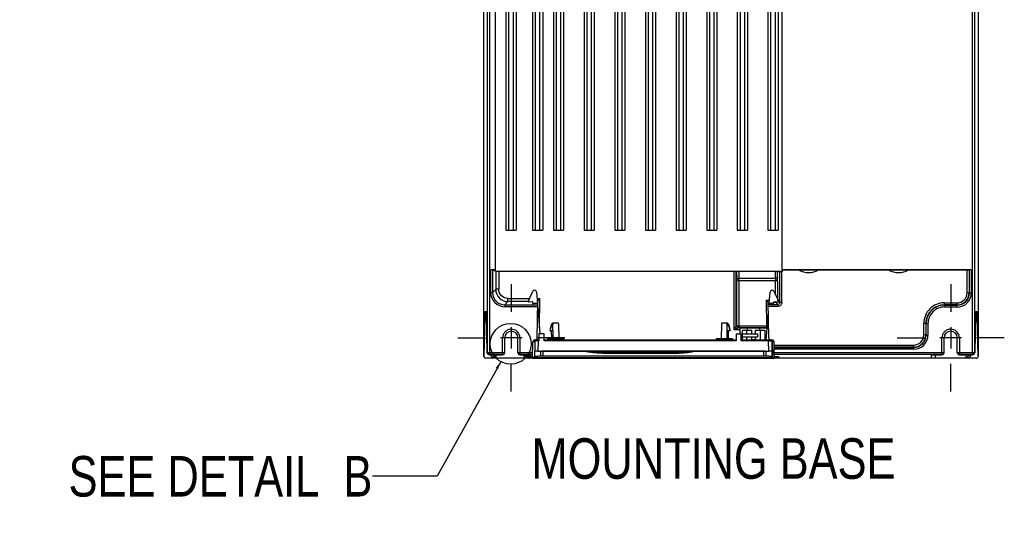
# Model space of a CAD drawing. Header units: inches. Extents: x 0 to 82.7, y 0 to 58.5.
# Tile 24 of 66: x 44 to 62.9, y 16.1 to 26.1. Entities that reach past the tile are written whole.
import ezdxf

# ---------------------------------------------------------------- set-up
doc = ezdxf.new("R2010")
doc.units = ezdxf.units.IN
doc.header["$LTSCALE"] = 4.547244
doc.header["$MEASUREMENT"] = 0
doc.linetypes.add('CENTER', pattern=[0.6, 0.375, -0.075, 0.075, -0.075])
doc.layers.get('0').update_dxf_attribs({"linetype": 'CONTINUOUS'})
doc.layers.add('DEFAULT_1', color=7, linetype='CENTER')
doc.styles.get("Standard").update_dxf_attribs({"font": 'txt', "width": 0.8})
doc.styles.add('TEXTSTYLE_5', font='txt', dxfattribs={"width": 0.8})
doc.dimstyles.get("Standard").update_dxf_attribs({"dimtxt": 0.78125, "dimasz": 0.15, "dimexe": 0.18, "dimexo": 0.0625, "dimgap": 0.09, "dimtad": 1, "dimdec": 3, "dimzin": 4, "dimdsep": 46, "dimtxsty": 'STANDARD', "dimblk": '_FILLED', "dimblk1": '_FILLED', "dimblk2": '_FILLED', "dimcen": 0.09, "dimadec": 0, "dimazin": 0, "dimtp": 0.001, "dimtm": 0.001, "dimtfac": 1, "dimtdec": 3, "dimtofl": 0, "dimtmove": 0, "dimatfit": 3, "dimldrblk": '_FILLED', "dimfxl": 1, "dimtolj": 1, "dimtzin": 4, "dimarcsym": 0})

# ---------------------------------------------------------------- blocks, each defined once
blk = doc.blocks.new('_FILLED')
at = {"color": 0, "linetype": 'BYBLOCK'}
blk.add_solid([(0, 0), (-1, 0.17), (-1, -0.17)], dxfattribs=at)

msp = doc.modelspace()

# ---------------------------------------------------------------- linework, layer by layer
at = {"color": 7, "linetype": 'CONTINUOUS'}
for p, q in [((52.91, 19.621), (52.91, 36.079)), ((53.022, 36.046), (53.022, 19.655)), ((54.312, 22.053), (54.312, 36.086)), ((54.391, 36.086), (54.391, 22.053)), ((54.902, 22.053), (54.902, 36.086)), ((54.982, 36.086), (54.982, 22.053)), ((55.493, 22.053), (55.493, 36.086)), ((55.572, 36.086), (55.572, 22.053)), ((56.083, 22.053), (56.083, 36.086)), ((56.163, 36.086), (56.163, 22.053)), ((56.674, 22.053), (56.674, 36.086)), ((56.754, 36.086), (56.754, 22.053)), ((57.264, 22.053), (57.264, 36.086)), ((57.344, 36.086), (57.344, 22.053)), ((57.855, 22.053), (57.855, 36.086)), ((57.935, 36.086), (57.935, 22.053)), ((58.445, 22.053), (58.445, 36.086)), ((58.525, 36.086), (58.525, 22.053)), ((62.326, 19.655), (62.326, 36.046)), ((62.438, 36.079), (62.438, 19.621)), ((52.983, 19.694), (52.983, 36.006)), ((62.366, 36.006), (62.366, 19.694)), ((53.14, 21.264), (53.14, 34.876)), ((53.396, 22.053), (53.396, 34.543)), ((53.476, 34.543), (53.476, 22.053)), ((53.908, 22.053), (53.908, 34.543)), ((53.987, 34.543), (53.987, 22.053)), ((58.659, 21.289), (58.659, 32.542)), ((53.337, 30.939), (53.337, 22.053)), ((53.534, 30.939), (53.534, 22.053)), ((53.849, 30.939), (53.849, 22.053)), ((54.046, 30.939), (54.046, 22.053)), ((54.253, 30.939), (54.253, 22.053)), ((54.45, 30.939), (54.45, 22.053)), ((54.844, 30.939), (54.844, 22.053)), ((55.04, 30.939), (55.04, 22.053)), ((55.434, 30.939), (55.434, 22.053)), ((55.631, 30.939), (55.631, 22.053)), ((56.025, 30.939), (56.025, 22.053)), ((56.222, 30.939), (56.222, 22.053)), ((56.615, 30.939), (56.615, 22.053)), ((56.812, 30.939), (56.812, 22.053)), ((57.206, 30.939), (57.206, 22.053)), ((57.403, 30.939), (57.403, 22.053)), ((57.796, 30.939), (57.796, 22.053)), ((57.993, 30.939), (57.993, 22.053)), ((58.387, 30.939), (58.387, 22.053)), ((58.584, 30.939), (58.584, 22.053)), ((53.337, 22.053), (53.534, 22.053)), ((53.849, 22.053), (54.046, 22.053)), ((54.253, 22.053), (54.45, 22.053)), ((54.844, 22.053), (55.04, 22.053)), ((55.434, 22.053), (55.631, 22.053)), ((56.025, 22.053), (56.222, 22.053)), ((56.615, 22.053), (56.812, 22.053)), ((57.206, 22.053), (57.403, 22.053)), ((57.796, 22.053), (57.993, 22.053)), ((58.387, 22.053), (58.584, 22.053)), ((53.14, 21.289), (53.045, 21.289)), ((53.045, 20.85), (53.045, 21.289)), ((53.08, 21.289), (53.141, 21.263)), ((53.08, 21.289), (53.08, 20.85)), ((53.14, 21.264), (57.778, 21.264)), ((53.142, 21.264), (53.142, 20.912)), ((53.201, 21.263), (53.201, 20.914)), ((57.734, 20.134), (57.734, 21.263)), ((57.773, 20.212), (57.774, 21.263)), ((57.778, 21.263), (58.659, 21.263)), ((57.783, 21.263), (57.786, 21.1)), ((57.823, 21.263), (57.825, 21.126)), ((58.572, 21.151), (58.57, 21.263)), ((58.594, 21.263), (58.594, 21.25)), ((58.594, 21.25), (58.659, 21.25)), ((58.615, 20.661), (58.615, 21.25)), ((58.655, 20.662), (58.655, 21.25)), ((62.304, 21.289), (58.659, 21.289)), ((58.659, 21.286), (58.978, 21.286)), ((58.659, 21.286), (58.659, 21.25)), ((58.978, 21.286), (59.363, 21.286)), ((59.363, 21.286), (60.71, 21.286)), ((60.71, 21.286), (61.095, 21.286)), ((61.095, 21.286), (62.225, 21.286)), ((62.225, 20.848), (62.225, 21.286)), ((62.269, 21.289), (62.264, 21.287)), ((62.264, 21.287), (62.264, 20.848)), ((62.269, 20.843), (62.269, 21.289)), ((62.304, 21.289), (62.304, 20.843)), ((57.786, 21.075), (57.786, 21.1)), ((58.572, 21.075), (57.786, 21.075)), ((57.786, 20.212), (57.786, 21.075)), ((57.825, 21.126), (58.533, 21.126)), ((57.825, 21.075), (57.825, 20.173)), ((58.533, 20.802), (58.533, 21.075)), ((58.572, 21.075), (58.572, 20.718)), ((53.142, 20.912), (53.08, 20.85)), ((53.777, 20.703), (53.857, 20.874)), ((58.5, 20.874), (58.58, 20.703)), ((53.045, 20.85), (53.08, 20.85)), ((53.378, 20.736), (53.792, 20.736)), ((53.378, 20.676), (53.378, 20.736)), ((53.777, 20.672), (53.777, 20.703)), ((53.929, 20.861), (53.946, 20.641)), ((53.939, 20.736), (53.994, 20.736)), ((53.942, 19.976), (53.954, 20.68)), ((53.984, 20.17), (53.994, 20.736)), ((58.351, 20.704), (58.415, 20.704)), ((58.351, 20.704), (58.36, 20.212)), ((58.372, 20.684), (58.351, 20.704)), ((58.38, 20.676), (58.372, 20.684)), ((58.41, 20.644), (58.428, 20.861)), ((58.58, 20.672), (58.58, 20.703)), ((58.615, 20.661), (58.58, 20.697)), ((62.264, 20.848), (62.225, 20.848)), ((62.269, 20.843), (62.264, 20.848)), ((62.269, 20.843), (62.304, 20.843)), ((52.933, 20.488), (52.959, 20.488)), ((53.316, 20.614), (53.378, 20.676)), ((53.316, 20.614), (53.953, 20.614)), ((53.316, 20.614), (53.316, 20.578)), ((53.952, 20.578), (53.316, 20.578)), ((53.777, 20.676), (53.378, 20.676)), ((53.845, 20.669), (53.785, 20.664)), ((53.857, 20.642), (53.856, 20.66)), ((53.857, 20.642), (53.874, 20.642)), ((53.891, 20.641), (53.874, 20.642)), ((53.933, 20.641), (53.891, 20.641)), ((53.954, 20.676), (53.944, 20.676)), ((53.945, 20.653), (53.953, 20.653)), ((53.952, 20.572), (53.994, 20.055)), ((58.391, 20.665), (58.38, 20.676)), ((58.391, 20.665), (58.412, 20.665)), ((58.403, 19.976), (58.391, 20.665)), ((58.392, 20.622), (58.576, 20.622)), ((58.576, 20.582), (58.392, 20.582)), ((58.411, 20.644), (58.453, 20.644)), ((58.471, 20.644), (58.453, 20.644)), ((58.471, 20.644), (58.5, 20.644)), ((58.5, 20.644), (58.501, 20.66)), ((58.501, 20.665), (58.533, 20.665)), ((58.571, 20.664), (58.511, 20.669)), ((58.533, 20.665), (58.533, 20.667)), ((58.533, 20.665), (58.576, 20.622)), ((58.576, 20.622), (58.576, 20.582)), ((58.655, 20.661), (58.615, 20.661)), ((61.783, 20.651), (62.028, 20.651)), ((61.783, 20.651), (61.783, 20.611)), ((62.028, 20.611), (61.783, 20.611)), ((61.788, 20.607), (61.783, 20.611)), ((61.788, 20.607), (62.032, 20.607)), ((61.788, 20.571), (61.788, 20.607)), ((62.032, 20.571), (61.788, 20.571)), ((62.028, 20.651), (62.028, 20.611)), ((62.028, 20.611), (62.032, 20.607)), ((62.032, 20.571), (62.032, 20.607)), ((62.39, 20.488), (62.416, 20.488)), ((52.929, 20.418), (52.911, 19.612)), ((52.963, 20.418), (52.929, 20.418)), ((52.979, 19.69), (52.963, 20.418)), ((58.353, 19.937), (58.395, 20.451)), ((62.386, 20.418), (62.37, 19.69)), ((62.42, 20.418), (62.386, 20.418)), ((62.437, 19.612), (62.42, 20.418)), ((53.442, 20.183), (53.442, 19.77)), ((54.218, 20.24), (54.186, 20.122)), ((54.186, 20.122), (54.241, 20.122)), ((54.237, 20.26), (54.218, 20.24)), ((54.23, 20.24), (54.218, 20.24)), ((54.22, 19.956), (54.218, 20.122)), ((54.352, 20.26), (54.238, 20.26)), ((54.241, 20.122), (54.242, 20.242)), ((54.241, 20.122), (54.242, 19.957)), ((54.354, 20.249), (54.359, 19.957)), ((57.491, 20.249), (57.486, 19.957)), ((57.607, 20.26), (57.492, 20.26)), ((57.603, 20.122), (57.602, 20.242)), ((57.602, 19.957), (57.603, 20.122)), ((57.603, 20.122), (57.659, 20.122)), ((57.607, 20.26), (57.627, 20.24)), ((57.627, 20.24), (57.615, 20.24)), ((57.624, 19.956), (57.627, 20.122)), ((57.627, 20.24), (57.659, 20.122)), ((57.842, 20.134), (57.734, 20.134)), ((57.773, 20.212), (58.36, 20.212)), ((58.361, 20.173), (57.813, 20.173)), ((58.373, 20.165), (57.842, 20.165)), ((57.842, 20.165), (57.842, 20.055)), ((57.891, 20.126), (58.078, 20.126)), ((57.891, 20.126), (57.891, 19.937)), ((57.97, 20.126), (57.97, 20.055)), ((57.989, 20.165), (57.989, 20.126)), ((58.078, 20.055), (58.078, 20.126)), ((58.137, 20.126), (58.324, 20.126)), ((58.137, 20.126), (58.137, 20.055)), ((58.225, 20.165), (58.225, 20.126)), ((58.245, 19.937), (58.245, 20.126)), ((58.324, 20.126), (58.324, 19.937)), ((58.376, 20.213), (58.36, 20.212)), ((58.36, 20.212), (58.361, 20.173)), ((58.361, 20.165), (58.361, 20.173)), ((61.429, 20.257), (61.39, 20.257)), ((61.39, 20.035), (61.39, 20.257)), ((61.429, 20.257), (61.434, 20.253)), ((61.429, 20.257), (61.429, 20.035)), ((61.434, 20.253), (61.469, 20.253)), ((61.434, 20.03), (61.434, 20.253)), ((61.469, 20.253), (61.469, 20.03)), ((61.907, 20.183), (61.907, 19.77)), ((53.275, 19.976), (53.235, 19.976)), ((53.314, 19.976), (53.275, 19.976)), ((53.275, 19.652), (53.275, 19.975)), ((53.57, 19.976), (53.314, 19.976)), ((53.314, 19.691), (53.314, 19.976)), ((53.609, 19.976), (53.57, 19.976)), ((53.57, 19.691), (53.57, 19.976)), ((53.609, 19.977), (53.609, 19.652)), ((53.649, 19.976), (53.609, 19.976)), ((53.896, 19.909), (53.895, 19.937)), ((53.898, 19.921), (53.895, 19.719)), ((53.898, 19.937), (53.902, 19.937)), ((53.91, 19.922), (53.899, 19.922)), ((53.942, 19.922), (53.91, 19.922)), ((53.914, 19.937), (53.973, 19.937)), ((53.95, 19.922), (53.942, 19.922)), ((53.957, 19.922), (53.95, 19.922)), ((53.957, 19.922), (53.954, 19.72)), ((53.957, 19.937), (53.957, 19.922)), ((53.973, 19.922), (53.957, 19.922)), ((54.072, 20.055), (53.973, 20.055)), ((53.973, 20.055), (53.973, 19.922)), ((54.072, 19.922), (54.072, 20.055)), ((54.072, 19.937), (57.773, 19.937)), ((57.773, 19.922), (54.072, 19.922)), ((54.456, 19.957), (54.141, 19.957)), ((54.141, 19.957), (54.141, 19.937)), ((54.456, 19.957), (54.456, 19.937)), ((55.754, 19.922), (55.754, 19.937)), ((56.09, 19.937), (56.09, 19.922)), ((57.704, 19.957), (57.389, 19.957)), ((57.389, 19.957), (57.389, 19.937)), ((57.704, 19.957), (57.704, 19.937)), ((57.773, 20.055), (58.186, 20.055)), ((57.773, 20.055), (57.773, 19.922)), ((57.871, 19.922), (57.871, 20.055)), ((57.871, 19.937), (58.466, 19.937)), ((58.399, 19.922), (57.871, 19.922)), ((58.186, 19.992), (57.891, 19.992)), ((57.97, 19.992), (57.97, 19.937)), ((58.166, 19.941), (58.068, 19.941)), ((58.068, 19.941), (58.068, 19.937)), ((58.078, 19.941), (58.078, 19.992)), ((58.095, 19.941), (58.095, 19.937)), ((58.101, 19.941), (58.101, 19.937)), ((58.116, 19.941), (58.116, 19.937)), ((58.131, 19.941), (58.131, 19.937)), ((58.137, 19.992), (58.137, 19.937)), ((58.166, 19.941), (58.166, 19.937)), ((58.186, 20.055), (58.186, 19.992)), ((58.399, 19.922), (58.399, 19.937)), ((58.403, 19.72), (58.399, 19.922)), ((58.414, 19.922), (58.446, 19.922)), ((58.446, 19.922), (58.458, 19.922)), ((58.458, 19.921), (58.462, 19.719)), ((58.462, 19.936), (58.46, 19.909)), ((58.466, 19.898), (58.466, 19.937)), ((61.429, 20.035), (61.39, 20.035)), ((61.434, 20.03), (61.429, 20.035)), ((61.434, 20.03), (61.469, 20.03)), ((61.739, 19.976), (61.7, 19.976)), ((61.779, 19.976), (61.739, 19.976)), ((61.739, 19.652), (61.739, 19.975)), ((62.035, 19.976), (61.779, 19.976)), ((61.779, 19.691), (61.779, 19.976)), ((62.074, 19.976), (62.035, 19.976)), ((62.035, 19.691), (62.035, 19.976)), ((62.074, 19.977), (62.074, 19.652)), ((62.113, 19.976), (62.074, 19.976)), ((53.853, 19.583), (53.858, 19.898)), ((58.466, 19.898), (58.458, 19.898)), ((58.466, 19.898), (58.472, 19.598)), ((58.508, 19.758), (58.506, 19.898)), ((58.507, 19.838), (61.193, 19.838)), ((61.193, 19.798), (58.508, 19.798)), ((58.508, 19.794), (61.197, 19.794)), ((61.197, 19.758), (58.509, 19.758)), ((58.509, 19.694), (58.509, 19.758)), ((61.193, 19.838), (61.193, 19.798)), ((61.193, 19.798), (61.197, 19.794)), ((61.197, 19.758), (61.197, 19.794)), ((53.747, 19.583), (52.95, 19.583)), ((52.983, 19.694), (52.979, 19.69)), ((52.983, 19.694), (53.314, 19.694)), ((53.019, 19.652), (53.022, 19.655)), ((53.019, 19.652), (53.275, 19.652)), ((53.275, 19.655), (53.022, 19.655)), ((53.151, 19.596), (53.152, 19.652)), ((53.57, 19.694), (53.855, 19.694)), ((53.854, 19.655), (53.609, 19.655)), ((53.609, 19.652), (53.732, 19.652)), ((53.685, 19.652), (53.686, 19.595)), ((53.705, 19.616), (53.705, 19.652)), ((53.792, 19.616), (53.705, 19.616)), ((53.773, 19.594), (53.725, 19.594)), ((53.733, 19.594), (53.733, 19.583)), ((53.747, 19.597), (53.75, 19.614)), ((53.767, 19.596), (53.77, 19.614)), ((53.767, 19.596), (53.833, 19.596)), ((53.834, 19.614), (53.77, 19.614)), ((53.791, 19.649), (53.792, 19.616)), ((53.811, 19.65), (53.812, 19.617)), ((53.812, 19.593), (53.812, 19.585)), ((53.853, 19.583), (53.812, 19.583)), ((53.834, 19.615), (53.833, 19.596)), ((53.853, 19.584), (58.511, 19.584)), ((53.893, 19.598), (53.893, 19.627)), ((53.893, 19.598), (58.472, 19.598)), ((53.895, 19.627), (53.895, 19.719)), ((53.954, 19.72), (58.403, 19.72)), ((58.403, 19.626), (53.954, 19.626)), ((54.013, 19.629), (54.013, 19.717)), ((58.304, 19.718), (54.052, 19.718)), ((54.052, 19.718), (54.052, 19.628)), ((54.052, 19.628), (58.304, 19.628)), ((54.886, 19.717), (54.882, 19.718)), ((55.021, 19.697), (55.907, 19.698)), ((55.021, 19.697), (55.026, 19.697)), ((55.024, 19.698), (55.026, 19.698)), ((55.341, 19.681), (56.504, 19.681)), ((55.725, 19.682), (55.726, 19.682)), ((55.726, 19.682), (55.728, 19.682)), ((55.728, 19.682), (55.731, 19.682)), ((55.731, 19.682), (55.741, 19.682)), ((55.734, 19.682), (55.732, 19.682)), ((55.781, 19.697), (55.781, 19.697)), ((55.781, 19.697), (55.781, 19.697)), ((55.784, 19.697), (55.789, 19.697)), ((55.792, 19.681), (55.794, 19.681)), ((55.796, 19.684), (55.822, 19.686)), ((55.92, 19.695), (55.923, 19.695)), ((55.923, 19.695), (55.926, 19.695)), ((55.936, 19.696), (55.94, 19.696)), ((55.94, 19.699), (55.949, 19.7)), ((55.963, 19.697), (56.829, 19.698)), ((55.968, 19.697), (55.968, 19.697)), ((56.024, 19.712), (56.022, 19.712)), ((56.042, 19.717), (56.046, 19.718)), ((56.462, 19.681), (56.488, 19.681)), ((56.488, 19.681), (56.492, 19.681)), ((56.492, 19.681), (56.514, 19.681)), ((56.809, 19.697), (56.814, 19.697)), ((56.829, 19.698), (56.829, 19.698)), ((58.304, 19.628), (58.304, 19.718)), ((58.344, 19.717), (58.344, 19.629)), ((58.462, 19.719), (58.462, 19.627)), ((58.509, 19.694), (61.779, 19.694)), ((58.511, 19.615), (58.509, 19.694)), ((61.739, 19.655), (58.51, 19.655)), ((58.511, 19.614), (58.511, 19.583)), ((62.399, 19.583), (58.511, 19.583)), ((58.575, 19.614), (58.53, 19.614)), ((58.531, 19.596), (58.53, 19.614)), ((58.531, 19.596), (58.578, 19.596)), ((58.575, 19.614), (58.578, 19.596)), ((58.595, 19.614), (58.597, 19.597)), ((61.536, 19.585), (61.538, 19.65)), ((61.615, 19.583), (61.616, 19.652)), ((61.616, 19.652), (61.739, 19.652)), ((62.035, 19.694), (62.366, 19.694)), ((62.326, 19.655), (62.074, 19.655)), ((62.074, 19.652), (62.33, 19.652)), ((62.197, 19.652), (62.198, 19.596)), ((62.33, 19.652), (62.326, 19.655)), ((62.37, 19.69), (62.366, 19.694))]:
    msp.add_line(p, q, dxfattribs=at)
for points in [[(55.723, 19.682), (55.723, 19.682), (55.723, 19.682), (55.723, 19.682), (55.724, 19.682), (55.724, 19.682), (55.725, 19.682)], [(55.741, 19.682), (55.769, 19.683), (55.796, 19.684)], [(55.789, 19.697), (55.794, 19.697), (55.799, 19.697), (55.804, 19.697), (55.808, 19.696), (55.813, 19.696), (55.817, 19.696), (55.82, 19.696), (55.824, 19.695), (55.827, 19.695), (55.83, 19.695), (55.832, 19.694), (55.834, 19.694), (55.836, 19.694), (55.837, 19.694), (55.837, 19.694)], [(55.822, 19.686), (55.848, 19.687), (55.873, 19.69)], [(55.873, 19.69), (55.897, 19.692), (55.92, 19.695)], [(55.926, 19.695), (55.929, 19.696), (55.933, 19.696), (55.936, 19.696)], [(55.94, 19.696), (55.944, 19.697), (55.949, 19.697), (55.953, 19.697)], [(55.953, 19.697), (55.958, 19.697), (55.963, 19.697)], [(56.023, 19.711), (56.022, 19.711), (56.021, 19.71), (56.021, 19.71), (56.021, 19.71), (56.022, 19.711), (56.024, 19.711), (56.024, 19.711)]]:
    msp.add_lwpolyline(points, dxfattribs=at)
msp.add_circle((53.429, 19.862), 0.394, dxfattribs=at)
for centre, radius, start, end in [((11.048, 20.406), 47.49, 0.869, 1.0341), ((59.17, 21.63), 0.394, 240.7172, 299.2828), ((60.903, 21.63), 0.394, 240.7172, 299.2828), ((51.145, 21.079), 6.681, 359.9651, 0.4017), ((53.378, 20.912), 0.236, 180.0313, 269.9949), ((53.891, 20.858), 0.0379, 4.5987, 155), ((58.465, 20.858), 0.0379, 25, 175.4013), ((53.316, 20.85), 0.272, 179.997, 270.003), ((53.316, 20.85), 0.236, 179.9991, 270.0009), ((54.133, 20.575), 0.21, 143.5324, 144.9757), ((62.028, 20.848), 0.236, 270.0069, 359.9931), ((62.028, 20.848), 0.197, 269.9938, 0.0056), ((62.032, 20.843), 0.272, 269.997, 0.003), ((62.032, 20.843), 0.236, 269.9991, 0.0009), ((53.785, 20.672), 0.00787, 180, 275), ((53.846, 20.659), 0.00984, 3.0734, 95), ((53.934, 19.788), 0.854, 89.1909, 90.0603), ((58.411, 21.757), 1.102, 269.8182, 269.9996), ((58.51, 20.659), 0.00984, 85, 176.9266), ((58.533, 20.704), 0.0391, 270.0339, 277.5798), ((58.572, 20.672), 0.00787, 265, 360), ((58.576, 20.661), 0.0393, 269.9724, 0.029), ((61.783, 20.257), 0.394, 89.9962, 180.0038), ((61.783, 20.257), 0.354, 89.9938, 180.0062), ((61.788, 20.253), 0.354, 89.999, 180.001), ((61.788, 20.253), 0.319, 89.9959, 180.0042), ((55.419, 18.411), 2.177, 121.8481, 122.715), ((54.314, 20.249), 0.0401, 1.0205, 15.8539), ((57.531, 20.249), 0.0401, 164.1458, 178.9798), ((56.426, 18.411), 2.177, 57.285, 58.1519), ((57.573, 20.207), 0.0533, 35.1162, 38.5385), ((57.813, 20.212), 0.0394, 179.9959, 269.9954), ((58.361, 20.134), 0.0394, 73.1938, 90), ((53.442, 19.976), 0.128, 0.0813, 180), ((53.898, 19.898), 0.0394, 90, 179), ((53.914, 19.921), 0.0157, 89.998, 178.9984), ((53.902, 19.976), 0.0394, 270, 359), ((57.891, 19.972), 0.0197, 90, 180), ((58.422, 15.002), 4.92, 90.0897, 90.2676), ((58.442, 19.976), 0.0394, 181, 270), ((58.442, 19.921), 0.0157, 1.0017, 90.0019), ((58.466, 19.898), 0.0394, 1, 90), ((61.193, 20.035), 0.236, 270.0069, 359.9931), ((61.193, 20.035), 0.197, 269.9944, 0.0062), ((61.197, 20.03), 0.272, 269.997, 0.003), ((61.197, 20.03), 0.236, 269.9991, 0.0009), ((61.907, 19.976), 0.128, 0, 180), ((53.866, 18.287), 1.611, 89.4113, 89.5755), ((53.861, 17.811), 2.087, 88.9924, 89.4059), ((53.022, 19.694), 0.0394, 180.0474, 269.9526), ((53.275, 19.694), 0.0394, 269.9902, 359.9902), ((53.275, 19.691), 0.0394, 269.9932, 359.9872), ((53.609, 19.694), 0.0394, 180.0098, 270.0098), ((53.609, 19.691), 0.0394, 202.7035, 269.9973), ((53.761, 20.618), 1.035, 271.1007, 271.9008), ((53.833, 18.864), 0.733, 89.7267, 89.9993), ((55.229, 21.559), 1.873, 259.3387, 260.626), ((55.228, 21.562), 1.876, 259.516, 260.2028), ((55.234, 21.602), 1.917, 260.2053, 261.5154), ((55.138, 21.013), 1.32, 260.6621, 261.71), ((55.242, 21.651), 1.966, 261.5131, 262.1351), ((55.247, 21.689), 2.005, 262.1352, 262.7349), ((55.328, 22.319), 2.64, 262.7306, 262.9233), ((55.268, 21.843), 2.16, 262.9233, 263.0514), ((55.144, 20.817), 1.127, 263.0176, 263.3521), ((55.309, 22.247), 2.566, 263.3885, 263.9325), ((55.026, 19.741), 0.0438, 270.0921, 279.2408), ((55.225, 21.454), 1.768, 263.8133, 263.9339), ((55.04, 19.718), 0.0229, 264.0063, 275.093), ((55.148, 20.727), 1.038, 263.8943, 264.1938), ((55.268, 21.861), 2.178, 264.0814, 264.8061), ((55.291, 22.134), 2.451, 264.8455, 267.249), ((55.328, 22.906), 3.224, 267.2549, 268.9152), ((55.4, 26.221), 6.54, 268.8311, 269.1881), ((55.343, 22.37), 2.689, 269.239, 269.9486), ((55.352, 19.724), 0.0433, 219.0031, 270), ((55.728, 20.18), 0.499, 269.5398, 270.0234), ((55.728, 19.711), 0.0305, 270.0447, 279.3452), ((55.672, 22.208), 2.527, 271.3623, 271.787), ((55.728, 19.712), 0.0314, 279.3231, 283.7486), ((55.672, 22.038), 2.356, 271.6687, 272.2348), ((55.679, 21.985), 2.304, 271.787, 272.2622), ((55.681, 21.806), 2.125, 272.2367, 272.8826), ((55.687, 21.801), 2.119, 272.2622, 272.7898), ((55.78, 19.069), 0.628, 89.1301, 89.9184), ((55.689, 21.655), 1.973, 272.8827, 273.599), ((55.698, 21.582), 1.9, 272.7795, 273.9951), ((55.696, 21.532), 1.85, 273.5992, 274.3878), ((55.716, 21.328), 1.645, 273.9868, 276.2434), ((55.726, 21.231), 1.548, 276.2642, 277.1119), ((57.326, 19.732), 1.419, 180.5806, 180.7372), ((55.907, 20.214), 0.517, 270.0328, 271.3466), ((55.946, 19.456), 0.241, 95.8167, 96.894), ((55.92, 19.72), 0.0254, 265.0538, 277.0972), ((55.931, 19.851), 0.152, 277.0629, 278.6137), ((55.956, 19.727), 0.0268, 255.0056, 264.3017), ((55.739, 21.092), 1.408, 278.7681, 280.2003), ((55.748, 21.04), 1.355, 280.2045, 280.9699), ((55.752, 21.022), 1.337, 280.9717, 282.5673), ((55.75, 21.049), 1.365, 281.2675, 281.5133), ((56.02, 19.736), 0.0254, 263.6627, 281.0678), ((55.754, 21.028), 1.343, 281.5902, 282.7608), ((55.774, 20.991), 1.304, 281.0788, 281.8453), ((56.054, 20.126), 0.428, 267.9065, 268.9595), ((55.773, 20.997), 1.311, 281.8453, 282.5786), ((56.056, 20.199), 0.501, 268.9509, 269.9222), ((56.478, 25.177), 5.496, 270.3728, 270.6479), ((56.498, 23.614), 3.933, 270.6104, 271.8109), ((56.517, 22.906), 3.224, 271.0848, 272.7451), ((56.533, 22.52), 2.838, 271.814, 273.6187), ((56.55, 22.199), 2.517, 272.7684, 274.4987), ((56.589, 21.585), 1.902, 273.6876, 275.091), ((56.567, 21.965), 2.282, 274.5209, 275.1942), ((56.591, 21.58), 1.897, 275.0674, 275.3176), ((56.577, 21.861), 2.178, 275.1939, 275.9186), ((56.696, 20.727), 1.038, 275.8062, 276.1057), ((56.536, 22.247), 2.566, 276.0675, 276.6115), ((56.801, 19.958), 0.262, 276.3234, 276.6437), ((56.826, 19.738), 0.0399, 276.669, 286.412), ((56.7, 20.817), 1.127, 276.6479, 276.9824), ((56.576, 21.843), 2.16, 276.9486, 277.0767), ((56.517, 22.319), 2.64, 277.0767, 277.2694), ((56.598, 21.688), 2.004, 277.265, 277.9014), ((56.61, 21.599), 1.914, 277.8881, 280.6165), ((58.472, 17.511), 2.087, 89.5943, 90.0077), ((58.475, 17.983), 1.615, 89.4261, 89.589), ((61.739, 19.694), 0.0394, 269.9902, 359.9902), ((61.739, 19.691), 0.0394, 269.9932, 359.9872), ((62.074, 19.694), 0.0394, 180.0098, 270.0098), ((62.074, 19.691), 0.0394, 202.7035, 269.9973), ((62.169, 19.702), 0.142, 327.0403, 330.0338), ((62.161, 19.707), 0.151, 330.0891, 338.5327), ((62.326, 19.694), 0.0394, 270.0474, 359.9526)]:
    msp.add_arc(centre, radius, start, end, dxfattribs=at)
for centre, major_axis, ratio, start_param, end_param in [((53.045, 21.289), (0.0354, 0), 0.007434, 0.017453, 1.570796), ((62.225, 21.287), (0.0394, 0), 0.007434, -1.570796, -0.017453), ((62.304, 21.289), (0.0354, 0), 0.007434, 1.570796, 3.124139), ((52.933, 20.291), (0, 0.197), 0.026186, -0.000012, 0.872652), ((52.959, 20.291), (0, 0.197), 0.026186, -0.872652, 0.000012), ((62.39, 20.291), (0, 0.197), 0.026186, -0.000012, 0.872652), ((62.416, 20.291), (0, 0.197), 0.026186, -0.872652, 0.000012), ((53.767, 19.597), (0.0199, 0), 0.025911, 3.137702, 4.705909), ((53.77, 19.614), (0.0199, 0), 0.025888, 1.569501, 3.137709), ((53.954, 19.719), (0.0591, 0), 0.026177, 1.571087, 3.141125), ((53.954, 19.627), (0.0591, 0), 0.026177, 3.141579, 4.712097), ((58.403, 19.719), (0.0591, 0), 0.026177, 0.000468, 1.570506), ((58.403, 19.627), (0.0591, 0), 0.026177, -1.570505, 0.000013), ((58.575, 19.614), (0.0199, 0), 0.025888, 0.003884, 1.572092), ((58.577, 19.597), (0.0199, 0), 0.025911, -1.564316, -1.38494), ((62.33, 19.69), (0.0367, 0.0146), 0.970202, -1.960662, -0.390551)]:
    msp.add_ellipse(centre, major_axis=major_axis, ratio=ratio, start_param=start_param, end_param=end_param, dxfattribs=at)
for points, knots in [([(57.786, 21.1), (57.786, 21.107), (57.798, 21.123), (57.815, 21.126), (57.825, 21.126)], [0, 0, 0, 0, 0.426988, 1, 1, 1, 1]), ([(58.572, 21.151), (58.572, 21.144), (58.559, 21.129), (58.542, 21.126), (58.533, 21.126)], [0, 0, 0, 0, 0.426983, 1, 1, 1, 1]), ([(58.533, 21.126), (58.533, 21.122), (58.533, 21.105), (58.533, 21.088), (58.533, 21.075)], [0, 0, 0, 0, 0.221697, 1, 1, 1, 1]), ([(58.572, 21.075), (58.572, 21.082), (58.572, 21.107), (58.572, 21.133), (58.572, 21.151)], [0, 0, 0, 0, 0.270356, 1, 1, 1, 1]), ([(53.201, 20.913), (53.194, 20.913), (53.18, 20.913), (53.164, 20.913), (53.153, 20.913), (53.148, 20.913), (53.144, 20.912), (53.142, 20.912), (53.142, 20.912)], [0, 0, 0, 0, 0.378544, 0.700733, 0.825095, 0.918626, 0.97755, 1, 1, 1, 1]), ([(53.378, 20.736), (53.333, 20.736), (53.239, 20.774), (53.201, 20.868), (53.201, 20.914)], [0, 0, 0, 0, 0.49999, 1, 1, 1, 1]), ([(53.954, 20.68), (53.954, 20.681), (53.956, 20.686), (53.959, 20.691), (53.962, 20.695)], [0, 0, 0, 0, 0.173188, 1, 1, 1, 1]), ([(53.965, 20.7), (53.967, 20.703), (53.977, 20.715), (53.987, 20.727), (53.994, 20.736)], [0, 0, 0, 0, 0.233635, 1, 1, 1, 1]), ([(53.953, 20.641), (53.953, 20.642), (53.949, 20.641), (53.948, 20.641), (53.946, 20.641)], [0, 0, 0, 0, 0.263342, 1, 1, 1, 1]), ([(58.391, 20.655), (58.391, 20.655), (58.394, 20.655), (58.396, 20.655), (58.401, 20.655), (58.405, 20.655), (58.407, 20.655)], [0, 0, 0, 0, 0.072904, 0.281404, 0.602766, 1, 1, 1, 1]), ([(58.411, 20.644), (58.409, 20.644), (58.404, 20.643), (58.398, 20.644), (58.395, 20.643), (58.392, 20.644), (58.392, 20.643)], [0, 0, 0, 0, 0.378578, 0.703422, 0.922416, 1, 1, 1, 1]), ([(58.655, 20.662), (58.655, 20.642), (58.639, 20.6), (58.596, 20.583), (58.576, 20.582)], [0, 0, 0, 0, 0.500313, 1, 1, 1, 1]), ([(53.609, 19.977), (53.609, 20.02), (53.572, 20.109), (53.462, 20.153), (53.375, 20.134), (53.32, 20.097), (53.283, 20.041), (53.275, 19.997), (53.275, 19.975)], [0, 0, 0, 0, 0.247567, 0.495134, 0.621345, 0.747547, 0.873764, 1, 1, 1, 1]), ([(57.773, 20.212), (57.773, 20.211), (57.77, 20.207), (57.765, 20.196), (57.752, 20.172), (57.741, 20.149), (57.734, 20.134)], [0, 0, 0, 0, 0.050928, 0.157423, 0.421219, 1, 1, 1, 1]), ([(57.734, 20.134), (57.742, 20.138), (57.757, 20.146), (57.775, 20.155), (57.79, 20.162), (57.8, 20.167), (57.807, 20.17), (57.811, 20.173), (57.813, 20.173)], [0, 0, 0, 0, 0.292172, 0.577731, 0.714335, 0.841552, 0.948401, 1, 1, 1, 1]), ([(62.074, 19.977), (62.074, 20.02), (62.037, 20.109), (61.926, 20.153), (61.84, 20.134), (61.784, 20.097), (61.748, 20.041), (61.739, 19.997), (61.739, 19.975)], [0, 0, 0, 0, 0.247567, 0.495134, 0.621345, 0.747547, 0.873764, 1, 1, 1, 1]), ([(53.878, 19.898), (53.875, 19.898), (53.871, 19.898), (53.864, 19.899), (53.861, 19.898), (53.858, 19.899), (53.858, 19.898)], [0, 0, 0, 0, 0.413793, 0.731359, 0.931221, 1, 1, 1, 1]), ([(58.506, 19.898), (58.506, 19.898), (58.504, 19.898), (58.503, 19.899), (58.499, 19.898), (58.492, 19.899), (58.481, 19.898), (58.472, 19.898), (58.466, 19.898)], [0, 0, 0, 0, 0.019559, 0.076469, 0.168959, 0.293202, 0.617483, 1, 1, 1, 1]), ([(52.95, 19.583), (52.941, 19.583), (52.923, 19.589), (52.913, 19.605), (52.911, 19.612)], [0, 0, 0, 0, 0.53702, 1, 1, 1, 1]), ([(52.979, 19.69), (52.979, 19.681), (52.987, 19.661), (53.008, 19.652), (53.019, 19.652)], [0, 0, 0, 0, 0.460196, 1, 1, 1, 1]), ([(53.107, 19.583), (53.102, 19.585), (53.084, 19.596), (53.069, 19.612), (53.06, 19.625)], [0, 0, 0, 0, 0.264669, 1, 1, 1, 1]), ([(53.125, 19.604), (53.121, 19.607), (53.105, 19.62), (53.095, 19.638), (53.09, 19.652)], [0, 0, 0, 0, 0.259109, 1, 1, 1, 1]), ([(53.705, 19.616), (53.703, 19.616), (53.698, 19.616), (53.692, 19.616), (53.689, 19.616), (53.686, 19.616), (53.686, 19.616)], [0, 0, 0, 0, 0.378154, 0.702805, 0.921959, 1, 1, 1, 1]), ([(53.686, 19.595), (53.686, 19.595), (53.687, 19.595), (53.689, 19.594), (53.693, 19.594), (53.7, 19.594), (53.711, 19.594), (53.72, 19.594), (53.725, 19.594)], [0, 0, 0, 0, 0.019635, 0.075676, 0.166874, 0.290148, 0.615109, 1, 1, 1, 1]), ([(53.732, 19.652), (53.742, 19.652), (53.761, 19.652), (53.783, 19.651), (53.797, 19.651), (53.804, 19.651), (53.808, 19.65), (53.811, 19.65), (53.811, 19.65)], [0, 0, 0, 0, 0.382125, 0.706178, 0.830398, 0.922938, 0.980005, 1, 1, 1, 1]), ([(53.781, 19.583), (53.778, 19.583), (53.762, 19.583), (53.746, 19.583), (53.733, 19.583)], [0, 0, 0, 0, 0.225507, 1, 1, 1, 1]), ([(53.773, 19.594), (53.778, 19.594), (53.787, 19.594), (53.798, 19.594), (53.805, 19.593), (53.809, 19.593), (53.81, 19.593), (53.812, 19.593), (53.812, 19.593)], [0, 0, 0, 0, 0.383306, 0.707737, 0.831577, 0.923558, 0.980171, 1, 1, 1, 1]), ([(53.812, 19.617), (53.812, 19.616), (53.808, 19.617), (53.805, 19.616), (53.799, 19.616), (53.794, 19.616), (53.792, 19.616)], [0, 0, 0, 0, 0.076632, 0.292962, 0.617844, 1, 1, 1, 1]), ([(53.812, 19.585), (53.812, 19.584), (53.81, 19.584), (53.807, 19.584), (53.802, 19.584), (53.798, 19.583), (53.796, 19.583)], [0, 0, 0, 0, 0.067488, 0.259459, 0.573173, 1, 1, 1, 1]), ([(53.834, 19.614), (53.836, 19.614), (53.841, 19.614), (53.847, 19.614), (53.85, 19.615), (53.853, 19.614), (53.853, 19.615)], [0, 0, 0, 0, 0.381722, 0.706434, 0.922969, 1, 1, 1, 1]), ([(53.853, 19.596), (53.853, 19.596), (53.851, 19.595), (53.848, 19.596), (53.843, 19.596), (53.839, 19.596), (53.837, 19.596)], [0, 0, 0, 0, 0.073767, 0.283965, 0.605722, 1, 1, 1, 1]), ([(53.893, 19.598), (53.884, 19.598), (53.871, 19.597), (53.858, 19.598), (53.853, 19.597)], [0, 0, 0, 0, 0.664564, 1, 1, 1, 1]), ([(54.052, 19.718), (54.047, 19.718), (54.038, 19.718), (54.027, 19.718), (54.02, 19.718), (54.016, 19.718), (54.014, 19.717), (54.013, 19.717), (54.013, 19.717)], [0, 0, 0, 0, 0.382373, 0.70647, 0.830659, 0.923131, 0.980098, 1, 1, 1, 1]), ([(54.013, 19.629), (54.013, 19.629), (54.014, 19.629), (54.016, 19.628), (54.02, 19.628), (54.027, 19.628), (54.038, 19.628), (54.047, 19.628), (54.052, 19.628)], [0, 0, 0, 0, 0.019902, 0.076869, 0.169341, 0.29353, 0.617627, 1, 1, 1, 1]), ([(54.942, 19.718), (54.941, 19.717), (54.936, 19.712), (54.928, 19.71), (54.924, 19.711)], [0, 0, 0, 0, 0.280618, 1, 1, 1, 1]), ([(54.947, 19.707), (54.955, 19.706), (54.981, 19.703), (55.006, 19.699), (55.024, 19.698)], [0, 0, 0, 0, 0.312774, 1, 1, 1, 1]), ([(55.021, 19.697), (55.021, 19.697), (55.03, 19.696), (55.03, 19.696), (55.034, 19.696)], [0, 0, 0, 0, 0.034738, 1, 1, 1, 1]), ([(55.047, 19.695), (55.046, 19.695), (55.045, 19.695), (55.044, 19.695), (55.043, 19.695)], [0, 0, 0, 0, 0.502601, 1, 1, 1, 1]), ([(55.289, 19.697), (55.287, 19.695), (55.282, 19.687), (55.273, 19.682), (55.267, 19.682)], [0, 0, 0, 0, 0.290967, 1, 1, 1, 1]), ([(55.337, 19.681), (55.338, 19.681), (55.339, 19.681), (55.34, 19.681), (55.341, 19.681)], [0, 0, 0, 0, 0.503489, 1, 1, 1, 1]), ([(55.46, 19.697), (55.461, 19.695), (55.468, 19.686), (55.478, 19.681), (55.486, 19.681)], [0, 0, 0, 0, 0.274848, 1, 1, 1, 1]), ([(55.631, 19.681), (55.624, 19.681), (55.613, 19.686), (55.607, 19.695), (55.605, 19.697)], [0, 0, 0, 0, 0.725092, 1, 1, 1, 1]), ([(55.732, 19.682), (55.728, 19.682), (55.712, 19.682), (55.722, 19.681), (55.724, 19.681)], [0, 0, 0, 0, 0.719174, 1, 1, 1, 1]), ([(55.838, 19.687), (55.841, 19.688), (55.845, 19.688), (55.85, 19.689), (55.851, 19.689), (55.852, 19.691), (55.851, 19.692), (55.849, 19.692), (55.844, 19.693), (55.835, 19.695), (55.816, 19.697), (55.801, 19.697), (55.789, 19.697)], [0, 0, 0, 0, 0.117737, 0.156018, 0.1795, 0.190682, 0.204574, 0.231816, 0.273364, 0.397753, 0.569528, 1, 1, 1, 1]), ([(55.79, 19.684), (55.791, 19.683), (55.791, 19.682), (55.792, 19.682), (55.792, 19.681)], [0, 0, 0, 0, 0.560291, 1, 1, 1, 1]), ([(55.907, 19.698), (55.907, 19.698), (55.907, 19.704), (55.907, 19.709), (55.907, 19.714)], [0, 0, 0, 0, 0.111548, 1, 1, 1, 1]), ([(55.968, 19.697), (55.964, 19.697), (55.948, 19.697), (55.933, 19.696), (55.922, 19.695)], [0, 0, 0, 0, 0.27387, 1, 1, 1, 1]), ([(55.928, 19.718), (55.929, 19.716), (55.935, 19.709), (55.943, 19.703), (55.949, 19.701)], [0, 0, 0, 0, 0.270273, 1, 1, 1, 1]), ([(56.017, 19.711), (56.014, 19.71), (56.01, 19.709), (56.005, 19.708), (56.001, 19.705), (56.004, 19.702), (56.009, 19.701), (56.017, 19.7), (56.027, 19.699), (56.034, 19.698), (56.039, 19.698)], [0, 0, 0, 0, 0.148685, 0.248253, 0.297984, 0.342588, 0.434473, 0.578337, 0.769716, 1, 1, 1, 1]), ([(56.06, 19.718), (56.059, 19.713), (56.058, 19.707), (56.057, 19.699), (56.055, 19.698)], [0, 0, 0, 0, 0.665381, 1, 1, 1, 1]), ([(56.31, 19.697), (56.309, 19.695), (56.304, 19.687), (56.295, 19.681), (56.289, 19.681)], [0, 0, 0, 0, 0.291474, 1, 1, 1, 1]), ([(56.462, 19.681), (56.464, 19.681), (56.473, 19.683), (56.48, 19.691), (56.484, 19.697)], [0, 0, 0, 0, 0.224115, 1, 1, 1, 1]), ([(56.578, 19.682), (56.572, 19.682), (56.548, 19.681), (56.523, 19.681), (56.504, 19.681)], [0, 0, 0, 0, 0.230025, 1, 1, 1, 1]), ([(56.727, 19.697), (56.726, 19.696), (56.722, 19.691), (56.716, 19.688), (56.712, 19.687)], [0, 0, 0, 0, 0.276809, 1, 1, 1, 1]), ([(56.766, 19.692), (56.773, 19.692), (56.782, 19.693), (56.822, 19.697), (56.814, 19.697)], [0, 0, 0, 0, 0.443905, 1, 1, 1, 1]), ([(56.87, 19.718), (56.869, 19.716), (56.865, 19.708), (56.857, 19.701), (56.851, 19.701)], [0, 0, 0, 0, 0.290424, 1, 1, 1, 1]), ([(58.344, 19.717), (58.344, 19.717), (58.342, 19.717), (58.34, 19.718), (58.336, 19.718), (58.33, 19.718), (58.318, 19.718), (58.309, 19.718), (58.304, 19.718)], [0, 0, 0, 0, 0.019902, 0.076869, 0.169341, 0.29353, 0.617627, 1, 1, 1, 1]), ([(58.304, 19.628), (58.309, 19.628), (58.318, 19.628), (58.33, 19.628), (58.336, 19.628), (58.34, 19.628), (58.342, 19.629), (58.344, 19.629), (58.344, 19.629)], [0, 0, 0, 0, 0.382373, 0.70647, 0.830659, 0.923131, 0.980098, 1, 1, 1, 1]), ([(58.511, 19.597), (58.51, 19.597), (58.504, 19.598), (58.497, 19.598), (58.491, 19.598)], [0, 0, 0, 0, 0.114837, 1, 1, 1, 1]), ([(58.51, 19.615), (58.51, 19.614), (58.514, 19.615), (58.517, 19.614), (58.523, 19.614), (58.528, 19.614), (58.53, 19.614)], [0, 0, 0, 0, 0.075211, 0.287922, 0.612437, 1, 1, 1, 1]), ([(58.531, 19.596), (58.529, 19.596), (58.522, 19.596), (58.516, 19.596), (58.512, 19.596)], [0, 0, 0, 0, 0.345202, 1, 1, 1, 1]), ([(61.615, 19.583), (61.605, 19.583), (61.587, 19.583), (61.565, 19.583), (61.551, 19.584), (61.543, 19.584), (61.54, 19.584), (61.536, 19.584), (61.536, 19.585)], [0, 0, 0, 0, 0.382706, 0.706964, 0.831104, 0.923448, 0.980237, 1, 1, 1, 1]), ([(61.538, 19.65), (61.538, 19.65), (61.541, 19.65), (61.544, 19.651), (61.552, 19.651), (61.566, 19.651), (61.588, 19.652), (61.606, 19.652), (61.616, 19.652)], [0, 0, 0, 0, 0.019995, 0.077062, 0.169602, 0.293822, 0.617875, 1, 1, 1, 1]), ([(62.288, 19.625), (62.285, 19.621), (62.273, 19.604), (62.256, 19.59), (62.242, 19.583)], [0, 0, 0, 0, 0.239152, 1, 1, 1, 1]), ([(62.399, 19.583), (62.408, 19.583), (62.426, 19.589), (62.435, 19.605), (62.437, 19.612)], [0, 0, 0, 0, 0.53665, 1, 1, 1, 1])]:
    msp.add_open_spline(points, degree=3, knots=knots, dxfattribs=at)
for points in [[(54.208, 20.195), (54.2, 20.171), (54.193, 20.147), (54.186, 20.122)], [(54.219, 20.221), (54.215, 20.213), (54.212, 20.204), (54.208, 20.195)], [(54.23, 20.24), (54.225, 20.234), (54.222, 20.228), (54.219, 20.221)], [(54.23, 20.24), (54.234, 20.241), (54.238, 20.242), (54.242, 20.242)], [(57.615, 20.24), (57.611, 20.241), (57.607, 20.242), (57.602, 20.242)], [(57.636, 20.195), (57.631, 20.21), (57.626, 20.225), (57.617, 20.238)], [(57.659, 20.122), (57.652, 20.147), (57.645, 20.171), (57.636, 20.195)], [(57.794, 20.189), (57.789, 20.195), (57.786, 20.204), (57.786, 20.212)], [(57.825, 20.173), (57.814, 20.173), (57.801, 20.179), (57.794, 20.189)], [(53.06, 19.625), (53.055, 19.634), (53.051, 19.642), (53.047, 19.652)], [(53.151, 19.596), (53.138, 19.587), (53.122, 19.583), (53.107, 19.583)], [(53.151, 19.596), (53.142, 19.596), (53.132, 19.599), (53.125, 19.604)], [(53.57, 19.691), (53.57, 19.686), (53.571, 19.681), (53.573, 19.676)], [(54.994, 19.718), (54.998, 19.711), (55.005, 19.705), (55.012, 19.702)], [(55.012, 19.702), (55.016, 19.7), (55.021, 19.698), (55.026, 19.698)], [(55.049, 19.697), (55.047, 19.696), (55.045, 19.696), (55.042, 19.695)], [(55.054, 19.697), (55.052, 19.696), (55.05, 19.695), (55.047, 19.695)], [(55.327, 19.689), (55.329, 19.686), (55.333, 19.683), (55.337, 19.681)], [(55.631, 19.681), (55.668, 19.681), (55.704, 19.681), (55.741, 19.682)], [(55.82, 19.696), (55.825, 19.691), (55.831, 19.688), (55.838, 19.687)], [(55.919, 19.698), (55.926, 19.698), (55.933, 19.698), (55.94, 19.699)], [(56.829, 19.698), (56.841, 19.699), (56.854, 19.707), (56.861, 19.718)], [(56.862, 19.718), (56.856, 19.709), (56.847, 19.702), (56.838, 19.699)], [(62.035, 19.691), (62.035, 19.686), (62.036, 19.681), (62.038, 19.676)], [(62.205, 19.597), (62.202, 19.596), (62.2, 19.596), (62.198, 19.596)], [(62.242, 19.583), (62.226, 19.583), (62.21, 19.587), (62.198, 19.596)], [(62.224, 19.604), (62.218, 19.601), (62.211, 19.598), (62.205, 19.597)], [(62.249, 19.633), (62.243, 19.622), (62.234, 19.611), (62.224, 19.604)], [(62.259, 19.652), (62.256, 19.645), (62.253, 19.639), (62.249, 19.633)]]:
    msp.add_open_spline(points, degree=3, dxfattribs=at)
at = {"layer": 'DEFAULT_1', "color": 7, "linetype": 'CENTER'}
for p, q in [((53.442, 21.01), (53.442, 20.476)), ((61.907, 21.01), (61.907, 20.476)), ((52.409, 19.976), (52.942, 19.976)), ((54.475, 19.976), (53.942, 19.976)), ((60.873, 19.976), (61.407, 19.976)), ((62.94, 19.976), (62.407, 19.976)), ((53.442, 18.943), (53.442, 19.476)), ((61.907, 18.943), (61.907, 19.476))]:
    msp.add_line(p, q, dxfattribs=at)

# ---------------------------------------------------------------- texts
at = {"color": 7, "linetype": 'CONTINUOUS', "insert": (53.831, 18.041), "char_height": 0.78125, "width": 7.57812, "attachment_point": 1, "line_spacing_factor": 0.9, "style": 'TEXTSTYLE_5'}
msp.add_mtext('MOUNTING BASE', dxfattribs=at)
at = {"color": 7, "linetype": 'CONTINUOUS', "insert": (50.765, 17.699), "char_height": 0.78125, "width": 8.125, "attachment_point": 3, "line_spacing_factor": 0.9}
msp.add_mtext('SEE DETAIL  B', dxfattribs=at)

# ---------------------------------------------------------------- leaders
at = {"color": 7, "linetype": 'CONTINUOUS'}
msp.add_leader([(53.238, 19.518), (52.015, 17.308), (50.765, 17.308)], dimstyle='STANDARD', override={"dimtad": 0}, dxfattribs=at)

doc.saveas('drawing.dxf')
